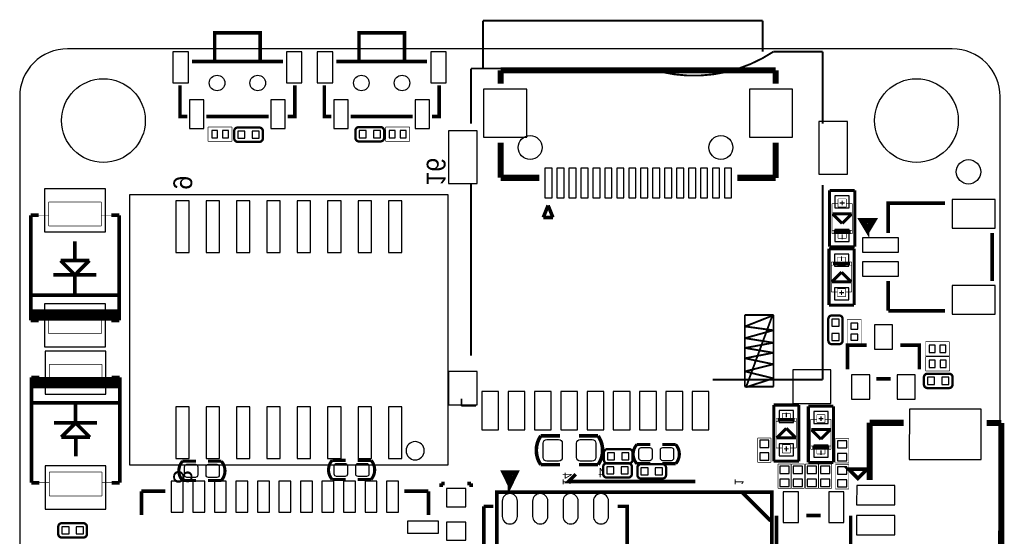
# Model space of a CAD drawing. Extents: x -20.5 to 20.7, y -20 to 21.2.
# Tile 3 of 3: x -20.5 to 20.7, y -0.4 to 21.2. Entities that reach past the tile are written whole.
import ezdxf
from ezdxf.enums import TextEntityAlignment as Align

# ---------------------------------------------------------------- set-up
doc = ezdxf.new("R2010")
doc.units = 0
for name, color, linetype in [('BG_OUTLINE', 5, 'CONTINUOUS'), ('PG_SILKSCREEN_BOTTOM', 173, 'CONTINUOUS'), ('PIN_BOTTOM', 132, 'CONTINUOUS')]:
    doc.layers.add(name, color=color, linetype=linetype)

msp = doc.modelspace()

# ---------------------------------------------------------------- linework, layer by layer
at = {"layer": 'BG_OUTLINE'}
msp.add_lwpolyline([(20.5, -18), (20.5, 17.9999, 0.41422), (18.5, 19.9999), (-18.4999, 19.9999, 0.41422), (-20.4999, 17.9999), (-20.4999, -18, 0.414213), (-18.4999, -20), (18.5, -20, 0.414213), (20.5, -18)], format="xyb", dxfattribs=at)
at = {"layer": 'PG_SILKSCREEN_BOTTOM'}
for points, const_width in [([(10.5724, 21.177), (-1.1268, 21.177)], 0.0787), ([(-1.1268, 21.177), (-1.1268, 19.2161)], 0.0787), ([(10.5724, 19.8867), (10.5724, 21.177)], 0.0787), ([(-10.445, 19.4709), (-10.445, 20.6709), (-12.345, 20.6709), (-12.345, 19.4709)], 0.15), ([(-4.412, 19.4709), (-4.412, 20.6709), (-6.312, 20.6709), (-6.312, 19.4709)], 0.15), ([(13.0743, 16.8768), (13.0743, 19.8765)], 0.0787), ([(-9.495, 19.4709), (-13.295, 19.4709)], 0.15), ([(-3.462, 19.4709), (-7.262, 19.4709)], 0.15), ([(5.8226, 19.1755), (-1.6272, 19.1755)], 0.0787), ([(-1.6272, 19.1755), (-1.6272, 16.8768)], 0.0787), ([(-0.3902, 19.0993), (-0.3902, 18.5405)], 0.254), ([(-0.3902, 19.0993), (11.1084, 19.0993)], 0.254), ([(11.1084, 19.0993), (11.1084, 18.5405)], 0.254), ([(-13.795, 18.4709), (-13.795, 17.1709), (-13.495, 17.1709)], 0.15), ([(-8.995, 18.4709), (-8.995, 17.1709), (-9.295, 17.1709)], 0.15), ([(-7.762, 18.4709), (-7.762, 17.1709), (-7.462, 17.1709)], 0.15), ([(-2.962, 18.4709), (-2.962, 17.1709), (-3.262, 17.1709)], 0.15), ([(-12.695, 17.1709), (-10.095, 17.1709)], 0.15), ([(-6.662, 17.1709), (-4.062, 17.1709)], 0.15), ([(-11.6196, 16.7297), (-12.6204, 16.7297)], 0.0254), ([(-12.6204, 16.7297), (-12.6204, 16.1303)], 0.0254), ([(-11.6196, 16.1303), (-11.6196, 16.7297)], 0.0254), ([(-4.192, 16.7287), (-5.1928, 16.7287)], 0.0254), ([(-5.1928, 16.7287), (-5.1928, 16.1293)], 0.0254), ([(-4.192, 16.1293), (-4.192, 16.7287)], 0.0254), ([(-12.6204, 16.1303), (-11.6196, 16.1303)], 0.0254), ([(-5.1928, 16.1293), (-4.192, 16.1293)], 0.0254), ([(-0.3902, 16.0792), (-0.3902, 14.6111)], 0.254), ([(11.1084, 16.0792), (11.1084, 14.606)], 0.254), ([(-1.6272, 14.3749), (-1.6272, 7.1765)], 0.0787), ([(-0.3902, 14.606), (1.2354, 14.606)], 0.254), ([(9.5082, 14.606), (11.1084, 14.606)], 0.254), ([(13.0743, 14.3063), (13.0743, 6.1757)], 0.0787), ([(13.368, 11.7272), (13.368, 14.0792)], 0.127), ([(13.368, 14.0792), (14.4196, 14.0792)], 0.127), ([(14.4196, 14.0792), (14.4196, 11.7272)], 0.127), ([(-19.2878, 13.5976), (-19.2878, 12.5969)], 0.0254), ([(-17.0882, 13.5976), (-19.2878, 13.5976)], 0.0254), ([(-17.0882, 12.5969), (-17.0882, 13.5976)], 0.0254), ([(14.064, 13.7287), (13.7236, 13.7287)], 0.0254), ([(13.7236, 13.7287), (13.7236, 13.3883)], 0.0254), ([(13.8938, 13.6576), (13.8938, 13.4569)], 0.0508), ([(14.064, 13.3883), (14.064, 13.7287)], 0.0254), ([(15.8191, 12.3038), (15.8191, 13.5534), (18.194, 13.5534)], 0.1524), ([(1.5961, 13.4528), (1.3954, 12.9525)], 0.1499), ([(1.7967, 12.9525), (1.5961, 13.4528)], 0.1499), ([(13.7236, 13.528), (13.4696, 13.528)], 0.0254), ([(13.4696, 13.528), (13.4696, 12.2784)], 0.0254), ([(13.7236, 13.3883), (14.064, 13.3883)], 0.0254), ([(13.7947, 13.5585), (13.9929, 13.5585)], 0.0508), ([(14.064, 13.528), (14.318, 13.528)], 0.0254), ([(14.318, 13.528), (14.318, 12.2784)], 0.0254), ([(-20.0371, 13.0464), (-20.0371, 8.6472)], 0.1549), ([(-20.0371, 13.0464), (-19.7018, 13.0464)], 0.1549), ([(-20.0371, 13.0464), (-20.0371, 8.6472)], 0.0254), ([(-19.2878, 13.0464), (-20.0371, 13.0464)], 0.0254), ([(-17.0882, 13.0464), (-16.3389, 13.0464)], 0.0254), ([(-16.3389, 13.0464), (-16.6742, 13.0464)], 0.1549), ([(-16.3389, 8.6472), (-16.3389, 13.0464)], 0.1549), ([(-16.3389, 13.0464), (-16.3389, 8.6472)], 0.0254), ([(1.7967, 12.9525), (1.3954, 12.9525)], 0.1499), ([(13.8938, 12.7025), (13.4925, 13.1039)], 0.127), ([(13.4925, 13.1039), (14.2951, 13.1039)], 0.127), ([(14.2951, 13.1039), (13.8938, 12.7025)], 0.127), ([(14.9607, 12.3482), (15.2604, 12.8486), (14.6609, 12.8486), (14.9607, 12.3482), (14.9607, 12.747), (15.0597, 12.747), (14.9607, 12.5463), (14.8591, 12.747), (14.9607, 12.747)], 0.1524), ([(-19.2878, 12.5969), (-17.0882, 12.5969)], 0.0254), ([(14.318, 12.4104), (13.4696, 12.4104)], 0.0254), ([(13.4696, 12.4104), (13.4696, 12.2784)], 0.0254), ([(13.5382, 12.3444), (14.2494, 12.3444)], 0.127), ([(14.064, 12.4181), (13.7236, 12.4181)], 0.0254), ([(13.7236, 12.4181), (13.7236, 12.0777)], 0.0254), ([(14.064, 12.0777), (14.064, 12.4181)], 0.0254), ([(14.318, 12.2784), (14.318, 12.4104)], 0.0254), ([(20.1701, 12.3038), (20.1701, 10.3022)], 0.1524), ([(-18.1982, 11.9466), (-18.1982, 11.1465)], 0.1549), ([(13.4696, 12.2784), (14.318, 12.2784)], 0.0254), ([(13.4696, 12.2784), (13.7236, 12.2784)], 0.0254), ([(13.7236, 12.0777), (14.064, 12.0777)], 0.0254), ([(13.8938, 12.2403), (13.8938, 12.0421)], 0.0508), ([(14.318, 12.2784), (14.064, 12.2784)], 0.0254), ([(13.3426, 9.2888), (13.3426, 11.6408)], 0.127), ([(13.3426, 11.6408), (14.3942, 11.6408)], 0.127), ([(14.4196, 11.7272), (13.368, 11.7272)], 0.127), ([(14.3942, 11.6408), (14.3942, 9.2888)], 0.127), ([(-18.7874, 11.1465), (-17.5886, 11.1465)], 0.1549), ([(-18.7874, 11.1465), (-18.188, 10.5471)], 0.1549), ([(-17.5886, 11.1465), (-18.188, 10.5471)], 0.1549), ([(14.0386, 11.2903), (13.6982, 11.2903)], 0.0254), ([(13.6982, 11.2903), (13.6982, 10.9499)], 0.0254), ([(13.8684, 11.1277), (13.8684, 11.3259)], 0.0508), ([(14.0386, 10.9499), (14.0386, 11.2903)], 0.0254), ([(13.4671, 10.2641), (13.8684, 10.6655)], 0.127), ([(14.2926, 11.0896), (13.4442, 11.0896)], 0.0254), ([(13.4442, 11.0896), (13.4442, 10.9576)], 0.0254), ([(13.4442, 9.84), (13.4442, 11.0896)], 0.0254), ([(13.4442, 11.0896), (13.6982, 11.0896)], 0.0254), ([(13.4442, 10.9576), (14.2926, 10.9576)], 0.0254), ([(14.224, 11.0236), (13.5128, 11.0236)], 0.127), ([(13.6982, 10.9499), (14.0386, 10.9499)], 0.0254), ([(13.8684, 10.6655), (14.2697, 10.2641)], 0.127), ([(14.2926, 11.0896), (14.0386, 11.0896)], 0.0254), ([(14.2926, 10.9576), (14.2926, 11.0896)], 0.0254), ([(14.2926, 9.84), (14.2926, 11.0896)], 0.0254), ([(-19.0872, 10.5471), (-17.2888, 10.5471)], 0.1549), ([(-18.188, 10.5471), (-18.188, 9.747)], 0.1549), ([(14.2697, 10.2641), (13.4671, 10.2641)], 0.127), ([(15.8191, 9.0526), (15.8191, 10.3022)], 0.1524), ([(14.0386, 9.9797), (13.6982, 9.9797)], 0.0254), ([(13.6982, 9.9797), (13.6982, 9.6393)], 0.0254), ([(13.8684, 9.7104), (13.8684, 9.9111)], 0.0508), ([(14.0386, 9.6393), (14.0386, 9.9797)], 0.0254), ([(-20.0422, 9.7038), (-16.3338, 9.7038)], 0.1549), ([(13.6982, 9.84), (13.4442, 9.84)], 0.0254), ([(13.6982, 9.6393), (14.0386, 9.6393)], 0.0254), ([(13.9675, 9.8095), (13.7693, 9.8095)], 0.0508), ([(14.0386, 9.84), (14.2926, 9.84)], 0.0254), ([(-20.0371, 9.0967), (-20.0371, 8.6472)], 0.0254), ([(-16.3389, 9.0967), (-20.0371, 9.0967)], 0.0254), ([(-19.9635, 9.0231), (-16.4125, 9.0231)], 0.1549), ([(-19.9635, 8.8707), (-19.9635, 9.0231)], 0.1549), ([(-19.9635, 9.0231), (-19.9635, 8.7208)], 0.1549), ([(-19.2878, 9.0967), (-19.2878, 8.096)], 0.0254), ([(-17.0882, 9.0967), (-19.2878, 9.0967)], 0.0254), ([(-17.0882, 8.096), (-17.0882, 9.0967)], 0.0254), ([(-16.4125, 9.0231), (-16.4125, 8.8478)], 0.1549), ([(-16.3389, 8.6472), (-16.3389, 9.0967)], 0.0254), ([(14.3942, 9.2888), (13.3426, 9.2888)], 0.127), ([(18.194, 9.0526), (15.8191, 9.0526)], 0.1524), ([(-20.0371, 8.6472), (-19.7018, 8.6472)], 0.1549), ([(-20.0371, 8.6472), (-19.2878, 8.6472)], 0.0254), ([(-20.0371, 8.6472), (-16.3389, 8.6472)], 0.0254), ([(-16.4125, 8.8707), (-19.9635, 8.8707)], 0.1549), ([(-19.9635, 8.7208), (-16.4125, 8.7208)], 0.1549), ([(-16.3389, 8.6472), (-17.0882, 8.6472)], 0.0254), ([(-16.3389, 8.6472), (-16.6742, 8.6472)], 0.1549), ([(-16.4125, 8.7208), (-16.4125, 8.8707)], 0.1549), ([(11.0245, 8.8758), (9.8231, 8.8758)], 0.0787), ([(9.8231, 8.8758), (9.8231, 5.876)], 0.0787), ([(9.8333, 8.3957), (10.9737, 8.8453)], 0.0787), ([(10.9737, 8.8453), (9.8739, 5.8557)], 0.0787), ([(11.0245, 5.876), (11.0245, 8.8758)], 0.0787), ([(14.1021, 8.6792), (14.1021, 7.6784)], 0.0254), ([(14.7015, 8.6792), (14.1021, 8.6792)], 0.0254), ([(14.7015, 7.6784), (14.7015, 8.6792)], 0.0254), ([(11.0144, 8.2357), (9.8333, 8.3957)], 0.0787), ([(9.8333, 7.9055), (11.0144, 8.2357)], 0.0787), ([(-19.2878, 8.096), (-17.0882, 8.096)], 0.0254), ([(11.0144, 7.715), (9.8333, 7.9055)], 0.0787), ([(9.8333, 7.4965), (11.0144, 7.715)], 0.0787), ([(11.0144, 7.2959), (9.8333, 7.4965)], 0.0787), ([(14.1209, 6.6088), (14.1209, 7.6088), (14.921, 7.6088)], 0.1501), ([(14.1021, 7.6784), (14.7015, 7.6784)], 0.0254), ([(16.321, 7.6088), (17.1211, 7.6088), (17.1211, 6.6088)], 0.1501), ([(18.3804, 7.7597), (17.3796, 7.7597)], 0.0254), ([(17.3796, 7.7597), (17.3796, 7.1603)], 0.0254), ([(18.3804, 7.1603), (18.3804, 7.7597)], 0.0254), ([(9.8333, 7.0647), (11.0144, 7.2959)], 0.0787), ([(11.0144, 6.8158), (9.8333, 7.0647)], 0.0787), ([(17.3796, 7.1603), (18.3804, 7.1603)], 0.0254), ([(18.3866, 7.1323), (17.3858, 7.1323)], 0.0254), ([(17.3858, 7.1323), (17.3858, 6.5329)], 0.0254), ([(18.3866, 6.5329), (18.3866, 7.1323)], 0.0254), ([(-19.2624, 6.8158), (-19.2624, 5.8151)], 0.0254), ([(-17.0628, 6.8158), (-19.2624, 6.8158)], 0.0254), ([(-17.0628, 5.8151), (-17.0628, 6.8158)], 0.0254), ([(9.8333, 6.5161), (11.0144, 6.8158)], 0.0787), ([(-20.0117, 6.2646), (-19.6764, 6.2646)], 0.1549), ([(-20.0117, 6.2646), (-20.0117, 1.8654)], 0.1549), ([(-20.0117, 6.2646), (-19.2624, 6.2646)], 0.0254), ([(-20.0117, 1.8654), (-20.0117, 6.2646)], 0.0254), ([(-20.0117, 6.2646), (-20.0117, 5.8151)], 0.0254), ([(-16.3135, 6.2646), (-20.0117, 6.2646)], 0.0254), ([(-19.9381, 6.191), (-19.9381, 6.0411)], 0.1549), ([(-16.3871, 6.191), (-19.9381, 6.191)], 0.1549), ([(-16.3135, 6.2646), (-17.0628, 6.2646)], 0.0254), ([(-16.3135, 6.2646), (-16.6488, 6.2646)], 0.1549), ([(-16.3871, 5.8887), (-16.3871, 6.191)], 0.1549), ([(-16.3135, 1.8654), (-16.3135, 6.2646)], 0.1549), ([(-16.3135, 1.8654), (-16.3135, 6.2646)], 0.0254), ([(-16.3135, 5.8151), (-16.3135, 6.2646)], 0.0254), ([(13.0743, 6.1757), (8.4744, 6.1757)], 0.0787), ([(11.0144, 6.2265), (9.8333, 6.5161)], 0.0787), ([(9.8739, 5.8557), (11.0144, 6.2265)], 0.0787), ([(15.921, 6.2088), (15.321, 6.2088)], 0.1501), ([(17.3858, 6.5329), (18.3866, 6.5329)], 0.0254), ([(-20.0117, 5.8151), (-16.3135, 5.8151)], 0.0254), ([(-19.9381, 5.8887), (-19.9381, 6.064)], 0.1549), ([(-19.9381, 6.0411), (-16.3871, 6.0411)], 0.1549), ([(-16.3871, 5.8887), (-19.9381, 5.8887)], 0.1549), ([(-19.2624, 5.8151), (-17.0628, 5.8151)], 0.0254), ([(-16.3871, 6.0411), (-16.3871, 5.8887)], 0.1549), ([(9.8231, 5.876), (11.0245, 5.876)], 0.0787), ([(-2.026, 5.3756), (-2.026, 5.0759)], 0.0787), ([(-16.3084, 5.208), (-20.0168, 5.208)], 0.1549), ([(-18.1626, 4.3647), (-18.1626, 5.1648)], 0.1549), ([(-2.026, 5.0759), (-1.4164, 5.0759)], 0.0787), ([(11.0312, 2.7609), (11.0312, 5.113)], 0.127), ([(11.0312, 5.113), (12.0827, 5.113)], 0.127), ([(12.0827, 5.113), (12.0827, 2.7609)], 0.127), ([(12.4791, 2.7101), (12.4791, 5.0622)], 0.127), ([(12.4791, 5.0622), (13.5306, 5.0622)], 0.127), ([(13.5306, 5.0622), (13.5306, 2.7101)], 0.127), ([(11.9811, 4.5618), (11.1328, 4.5618)], 0.0254), ([(11.1328, 4.5618), (11.1328, 4.4297)], 0.0254), ([(11.1328, 3.3121), (11.1328, 4.5618)], 0.0254), ([(11.1328, 4.5618), (11.3868, 4.5618)], 0.0254), ([(11.9126, 4.4958), (11.2014, 4.4958)], 0.127), ([(11.7271, 4.7625), (11.3868, 4.7625)], 0.0254), ([(11.3868, 4.7625), (11.3868, 4.4221)], 0.0254), ([(11.557, 4.5999), (11.557, 4.798)], 0.0508), ([(11.7271, 4.4221), (11.7271, 4.7625)], 0.0254), ([(11.9811, 4.5618), (11.7271, 4.5618)], 0.0254), ([(11.9811, 4.4297), (11.9811, 4.5618)], 0.0254), ([(11.9811, 3.3121), (11.9811, 4.5618)], 0.0254), ([(13.175, 4.7117), (12.8347, 4.7117)], 0.0254), ([(12.8347, 4.7117), (12.8347, 4.3713)], 0.0254), ([(12.9058, 4.5415), (13.1039, 4.5415)], 0.0508), ([(13.0048, 4.6405), (13.0048, 4.4399)], 0.0508), ([(13.175, 4.3713), (13.175, 4.7117)], 0.0254), ([(-17.2634, 4.3647), (-19.0618, 4.3647)], 0.1549), ([(-18.762, 3.7653), (-18.1626, 4.3647)], 0.1549), ([(-17.5632, 3.7653), (-18.1626, 4.3647)], 0.1549), ([(11.1556, 3.7363), (11.557, 4.1376)], 0.127), ([(11.1328, 4.4297), (11.9811, 4.4297)], 0.0254), ([(11.3868, 4.4221), (11.7271, 4.4221)], 0.0254), ([(11.557, 4.1376), (11.9583, 3.7363)], 0.127), ([(13.0048, 3.6855), (12.6035, 4.0868)], 0.127), ([(12.6035, 4.0868), (13.4062, 4.0868)], 0.127), ([(12.8347, 4.511), (12.5807, 4.511)], 0.0254), ([(12.5807, 4.511), (12.5807, 3.2613)], 0.0254), ([(12.8347, 4.3713), (13.175, 4.3713)], 0.0254), ([(13.4062, 4.0868), (13.0048, 3.6855)], 0.127), ([(13.175, 4.511), (13.429, 4.511)], 0.0254), ([(13.429, 4.511), (13.429, 3.2613)], 0.0254), ([(15.0482, 4.3678), (15.0467, 1.9751)], 0.254), ([(16.4706, 4.3669), (15.0482, 4.3678)], 0.254), ([(20.5473, 4.3644), (19.9326, 4.3648)], 0.254), ([(20.5473, 4.3644), (20.5373, -11.6834)], 0.254), ([(-17.5632, 3.7653), (-18.762, 3.7653)], 0.1549), ([(-18.1524, 2.9652), (-18.1524, 3.7653)], 0.1549), ([(1.2911, 3.8194), (2.0887, 3.8194)], 0.1499), ([(3.6889, 3.8194), (2.8913, 3.8194)], 0.1499), ([(10.3632, 3.7338), (10.3632, 2.7178)], 0.0254), ([(10.922, 3.7338), (10.3632, 3.7338)], 0.0254), ([(10.922, 2.7178), (10.922, 3.7338)], 0.0254), ([(11.9583, 3.7363), (11.1556, 3.7363)], 0.127), ([(13.6144, 3.7084), (13.6144, 2.6924)], 0.0254), ([(14.1732, 3.7084), (13.6144, 3.7084)], 0.0254), ([(14.1732, 2.6924), (14.1732, 3.7084)], 0.0254), ([(5.3072, 3.4613), (5.8711, 3.4613)], 0.1295), ([(6.9328, 3.4613), (6.3689, 3.4613)], 0.1295), ([(11.3868, 3.3121), (11.1328, 3.3121)], 0.0254), ([(11.7271, 3.4518), (11.3868, 3.4518)], 0.0254), ([(11.3868, 3.4518), (11.3868, 3.1115)], 0.0254), ([(11.656, 3.2816), (11.4579, 3.2816)], 0.0508), ([(11.557, 3.1826), (11.557, 3.3832)], 0.0508), ([(11.7271, 3.1115), (11.7271, 3.4518)], 0.0254), ([(11.7271, 3.3121), (11.9811, 3.3121)], 0.0254), ([(13.429, 3.3934), (12.5807, 3.3934)], 0.0254), ([(12.5807, 3.3934), (12.5807, 3.2613)], 0.0254), ([(12.6492, 3.3274), (13.3604, 3.3274)], 0.127), ([(13.175, 3.401), (12.8347, 3.401)], 0.0254), ([(12.8347, 3.401), (12.8347, 3.0607)], 0.0254), ([(13.175, 3.0607), (13.175, 3.401)], 0.0254), ([(13.429, 3.2613), (13.429, 3.3934)], 0.0254), ([(11.3868, 3.1115), (11.7271, 3.1115)], 0.0254), ([(12.5807, 3.2613), (13.429, 3.2613)], 0.0254), ([(12.5807, 3.2613), (12.8347, 3.2613)], 0.0254), ([(12.8347, 3.0607), (13.175, 3.0607)], 0.0254), ([(13.0048, 3.2232), (13.0048, 3.0251)], 0.0508), ([(13.429, 3.2613), (13.175, 3.2613)], 0.0254), ([(-13.6928, 2.7613), (-13.1289, 2.7613)], 0.1295), ([(-12.0672, 2.7613), (-12.6311, 2.7613)], 0.1295), ([(-7.4328, 2.8013), (-6.8689, 2.8013)], 0.1295), ([(-5.8072, 2.8013), (-6.3711, 2.8013)], 0.1295), ([(10.3632, 2.7178), (10.922, 2.7178)], 0.0254), ([(12.0827, 2.7609), (11.0312, 2.7609)], 0.127), ([(11.2065, 2.6416), (11.2065, 1.6281)], 0.0254), ([(11.7551, 2.6416), (11.2065, 2.6416)], 0.0254), ([(11.7551, 1.6281), (11.7551, 2.6416)], 0.0254), ([(11.7653, 2.6416), (11.7653, 1.6281)], 0.0254), ([(12.3139, 2.6416), (11.7653, 2.6416)], 0.0254), ([(12.3139, 1.6281), (12.3139, 2.6416)], 0.0254), ([(12.3495, 2.6416), (12.3495, 1.6282)], 0.0254), ([(12.8981, 2.6416), (12.3495, 2.6416)], 0.0254), ([(13.5306, 2.7101), (12.4791, 2.7101)], 0.127), ([(12.8981, 1.6282), (12.8981, 2.6416)], 0.0254), ([(12.9083, 2.6416), (12.9083, 1.6281)], 0.0254), ([(13.4569, 2.6416), (12.9083, 2.6416)], 0.0254), ([(13.4569, 1.6281), (13.4569, 2.6416)], 0.0254), ([(13.6144, 2.6924), (14.1732, 2.6924)], 0.0254), ([(13.6144, 2.6162), (13.6144, 1.6002)], 0.0254), ([(14.1732, 2.6162), (13.6144, 2.6162)], 0.0254), ([(14.9352, 2.4253), (14.1732, 2.4258), (14.554, 2.0445), (14.9352, 2.4253)], 0.1524), ([(14.1732, 1.6002), (14.1732, 2.6162)], 0.0254), ([(-19.2624, 2.3149), (-19.2624, 1.3142)], 0.0254), ([(-17.0628, 2.3149), (-19.2624, 2.3149)], 0.0254), ([(-17.0628, 1.3142), (-17.0628, 2.3149)], 0.0254), ([(0.0035, 1.7765), (-0.2454, 2.2768), (0.2524, 2.2768), (0.0035, 1.7765), (0.0035, 2.1778)], 0.2007), ([(7.7556, 1.9212), (2.4546, 1.9212), (2.7543, 2.221)], 0.1524), ([(-20.0117, 1.8654), (-19.6764, 1.8654)], 0.1549), ([(-19.2624, 1.8654), (-20.0117, 1.8654)], 0.0254), ([(-17.0628, 1.8654), (-16.3135, 1.8654)], 0.0254), ([(-16.3135, 1.8654), (-16.6488, 1.8654)], 0.1549), ([(-2.8748, 1.8379), (-2.7224, 1.8379)], 0.1524), ([(-2.8748, 1.6855), (-2.8748, 1.8379)], 0.1524), ([(-1.6252, 1.8379), (-1.7776, 1.8379)], 0.1524), ([(-1.6252, 1.6855), (-1.6252, 1.8379)], 0.1524), ([(-19.2624, 1.3142), (-17.0628, 1.3142)], 0.0254), ([(-15.4087, 1.5095), (-15.4087, 0.5095)], 0.1524), ([(-14.4087, 1.5095), (-15.4087, 1.5095)], 0.1524), ([(-4.4088, 1.5095), (-3.4088, 1.5095)], 0.1524), ([(-3.4088, 1.5095), (-3.4088, 0.5095)], 0.1524), ([(10.956, 1.4717), (10.956, -11.5281), (-0.5452, -11.5281), (-0.5452, 1.4717), (10.956, 1.4717)], 0.1524), ([(9.7063, 1.4717), (10.9052, 0.2728)], 0.1524), ([(11.2065, 1.6281), (11.7551, 1.6281)], 0.0254), ([(11.7653, 1.6281), (12.3139, 1.6281)], 0.0254), ([(12.3495, 1.6282), (12.8981, 1.6282)], 0.0254), ([(12.9083, 1.6281), (13.4569, 1.6281)], 0.0254), ([(13.6144, 1.6002), (14.1732, 1.6002)], 0.0254), ([(-1.0963, 0.8773), (-0.6976, 0.8773)], 0.1524), ([(-0.6976, -7.1237), (-1.0963, -7.1237), (-1.0963, 0.8773)], 0.1524), ([(4.5044, 0.8773), (4.9031, 0.8773), (4.9031, -7.1237), (4.5044, -7.1237)], 0.1524), ([(11.1506, -1.3056), (11.1506, 0.4927)], 0.1524), ([(12.4003, 0.4927), (12.9997, 0.4927)], 0.1524), ([(14.2494, 0.4927), (14.2494, -1.3056)], 0.1524)]:
    msp.add_lwpolyline(points, dxfattribs=dict(at, const_width=const_width))
for points, const_width in [([(13.0743, 19.8765), (11.0144, 19.8765, -0.228926), (5.8226, 19.1755)], 0.0787), ([(-11.3796, 16.7097), (-10.4804, 16.7097, -0.414523), (-10.3306, 16.5599), (-10.3306, 16.2601, -0.414648), (-10.4804, 16.1103), (-11.3796, 16.1103, -0.414634), (-11.5294, 16.2601), (-11.5294, 16.5599, -0.414561), (-11.3796, 16.7097)], 0.0991), ([(-5.4112, 16.1293), (-6.3104, 16.1293, -0.414604), (-6.4602, 16.2791), (-6.4602, 16.5789, -0.414604), (-6.3104, 16.7287), (-5.4112, 16.7287, -0.414604), (-5.2614, 16.5789), (-5.2614, 16.2791, -0.414604), (-5.4112, 16.1293)], 0.0991), ([(13.9141, 8.7046), (13.9141, 7.8054, -0.414604), (13.7643, 7.6556), (13.4645, 7.6556, -0.414604), (13.3147, 7.8054), (13.3147, 8.7046, -0.414604), (13.4645, 8.8544), (13.7643, 8.8544, -0.414604), (13.9141, 8.7046)], 0.0991), ([(17.462, 6.4211), (18.3612, 6.4211, -0.414604), (18.511, 6.2713), (18.511, 5.9715, -0.414604), (18.3612, 5.8217), (17.462, 5.8217, -0.414604), (17.3122, 5.9715), (17.3122, 6.2713, -0.414604), (17.462, 6.4211)], 0.0991), ([(2.0887, 2.6206), (1.2911, 2.6206, -0.312044), (1.2911, 3.8194)], 0.1499), ([(2.8913, 2.6206), (3.6889, 2.6206, 0.312044), (3.6889, 3.8194)], 0.1499), ([(4.9796, 2.6703), (4.0804, 2.6703, -0.414649), (3.9306, 2.8201), (3.9306, 3.1199, -0.414629), (4.0804, 3.2697), (4.9796, 3.2697, -0.414586), (5.1294, 3.1199), (5.1294, 2.8201, -0.414606), (4.9796, 2.6703)], 0.0991), ([(5.8711, 2.6587), (5.3072, 2.6587, -0.378845), (5.3072, 3.4613)], 0.1295), ([(6.3689, 2.6587), (6.9328, 2.6587, 0.378816), (6.9328, 3.4613)], 0.1295), ([(-13.1289, 1.9587), (-13.6928, 1.9587, -0.378831), (-13.6928, 2.7613)], 0.1295), ([(-12.6311, 1.9587), (-12.0672, 1.9587, 0.378831), (-12.0672, 2.7613)], 0.1295), ([(-6.8689, 1.9987), (-7.4328, 1.9987, -0.378827), (-7.4328, 2.8013)], 0.1295), ([(-6.3711, 1.9987), (-5.8072, 1.9987, 0.378827), (-5.8072, 2.8013)], 0.1295), ([(4.9496, 2.0803), (4.0504, 2.0803, -0.414604), (3.9006, 2.2301), (3.9006, 2.5299, -0.414604), (4.0504, 2.6797), (4.9496, 2.6797, -0.414604), (5.0994, 2.5299), (5.0994, 2.2301, -0.414604), (4.9496, 2.0803)], 0.0991), ([(5.4804, 2.6397), (6.3796, 2.6397, -0.414604), (6.5294, 2.4899), (6.5294, 2.1901, -0.414604), (6.3796, 2.0403), (5.4804, 2.0403, -0.414604), (5.3306, 2.1901), (5.3306, 2.4899, -0.414604), (5.4804, 2.6397)], 0.0991), ([(-17.8383, -0.4267), (-18.7376, -0.4267, -0.414525), (-18.8873, -0.2769), (-18.8873, 0.0229, -0.414344), (-18.7376, 0.1726), (-17.8383, 0.1726, -0.414423), (-17.6885, 0.0229), (-17.6885, -0.2769, -0.414603), (-17.8383, -0.4267)], 0.0991)]:
    msp.add_lwpolyline(points, format="xyb", dxfattribs=dict(at, const_width=const_width))
msp.add_lwpolyline([(-15.9147, 2.6172), (-2.5797, 2.6172), (-2.5797, 13.8948), (-15.9147, 13.8948), (-15.9147, 2.6172)], dxfattribs=at)
msp.add_lwpolyline([(-3.5814, 3.2004, 1), (-4.3434, 3.2004, 1)], format="xyb", close=True, dxfattribs=at)
at = {"layer": 'PIN_BOTTOM'}
for points in [[(-13.445, 18.5709), (-13.445, 19.8709), (-14.095, 19.8709), (-14.095, 18.5709)], [(-8.695, 18.5709), (-8.695, 19.8709), (-9.345, 19.8709), (-9.345, 18.5709)], [(-7.412, 18.5709), (-7.412, 19.8709), (-8.062, 19.8709), (-8.062, 18.5709)], [(-2.662, 18.5709), (-2.662, 19.8709), (-3.312, 19.8709), (-3.312, 18.5709)], [(-1.09765, 18.3106), (-1.09765, 16.3116), (0.70325, 16.3116), (0.70325, 18.3106)], [(10.01485, 18.3106), (10.01485, 16.3116), (11.81575, 16.3116), (11.81575, 18.3106)], [(-12.795, 16.6709), (-12.795, 17.8708), (-13.3949, 17.8708), (-13.3949, 16.6709)], [(-9.395, 16.6709), (-9.395, 17.8708), (-9.9949, 17.8708), (-9.9949, 16.6709)], [(-6.762, 16.6709), (-6.762, 17.8708), (-7.3619, 17.8708), (-7.3619, 16.6709)], [(-3.362, 16.6709), (-3.362, 17.8708), (-3.9619, 17.8708), (-3.9619, 16.6709)], [(12.92395, 14.75575), (14.12385, 14.75575), (14.12385, 16.95565), (12.92395, 16.95565)], [(-12.47055, 16.57985), (-12.47055, 16.28015), (-12.22165, 16.28015), (-12.22165, 16.57985)], [(-12.01835, 16.57985), (-12.01835, 16.28015), (-11.76945, 16.28015), (-11.76945, 16.57985)], [(-11.37955, 16.55985), (-11.37955, 16.26015), (-11.07985, 16.26015), (-11.07985, 16.55985)], [(-10.78015, 16.55985), (-10.78015, 16.26015), (-10.48045, 16.26015), (-10.48045, 16.55985)], [(-6.0106, 16.2791), (-6.0106, 16.5788), (-6.3103, 16.5788), (-6.3103, 16.2791)], [(-5.4112, 16.2791), (-5.4112, 16.5788), (-5.7109, 16.5788), (-5.7109, 16.2791)], [(-4.794, 16.2791), (-4.794, 16.5788), (-5.0429, 16.5788), (-5.0429, 16.2791)], [(-4.3418, 16.2791), (-4.3418, 16.5788), (-4.5907, 16.5788), (-4.5907, 16.2791)], [(-2.57515, 14.37725), (-1.37525, 14.37725), (-1.37525, 16.57715), (-2.57515, 16.57715)], [(1.46655, 15.01495), (1.46655, 13.76525), (1.76625, 13.76525), (1.76625, 15.01495)], [(1.96695, 15.01495), (1.96695, 13.76525), (2.26665, 13.76525), (2.26665, 15.01495)], [(2.46725, 15.01495), (2.46725, 13.76525), (2.76695, 13.76525), (2.76695, 15.01495)], [(2.96765, 15.01495), (2.96765, 13.76525), (3.26735, 13.76525), (3.26735, 15.01495)], [(3.46805, 15.01495), (3.46805, 13.76525), (3.76775, 13.76525), (3.76775, 15.01495)], [(3.96845, 15.01495), (3.96845, 13.76525), (4.26815, 13.76525), (4.26815, 15.01495)], [(4.46885, 15.01495), (4.46885, 13.76525), (4.76855, 13.76525), (4.76855, 15.01495)], [(4.96665, 15.01495), (4.96665, 13.76525), (5.26635, 13.76525), (5.26635, 15.01495)], [(5.46705, 15.01495), (5.46705, 13.76525), (5.76675, 13.76525), (5.76675, 15.01495)], [(5.96745, 15.01495), (5.96745, 13.76525), (6.26715, 13.76525), (6.26715, 15.01495)], [(6.46775, 15.01495), (6.46775, 13.76525), (6.76745, 13.76525), (6.76745, 15.01495)], [(6.96815, 15.01495), (6.96815, 13.76525), (7.26785, 13.76525), (7.26785, 15.01495)], [(7.46855, 15.01495), (7.46855, 13.76525), (7.76825, 13.76525), (7.76825, 15.01495)], [(7.96635, 15.01495), (7.96635, 13.76525), (8.26605, 13.76525), (8.26605, 15.01495)], [(8.46675, 15.01495), (8.46675, 13.76525), (8.76645, 13.76525), (8.76645, 15.01495)], [(8.96715, 15.01495), (8.96715, 13.76525), (9.26685, 13.76525), (9.26685, 15.01495)], [(-16.918, 14.14755), (-19.458, 14.14755), (-19.458, 12.34665), (-16.918, 12.34665)], [(-13.9716, 11.4818), (-13.4128, 11.4818), (-13.4128, 13.6408), (-13.9716, 13.6408)], [(-12.7016, 11.4818), (-12.1428, 11.4818), (-12.1428, 13.6408), (-12.7016, 13.6408)], [(-11.4316, 11.4818), (-10.8728, 11.4818), (-10.8728, 13.6408), (-11.4316, 13.6408)], [(-10.1616, 11.4818), (-9.6028, 11.4818), (-9.6028, 13.6408), (-10.1616, 13.6408)], [(-8.8916, 11.4818), (-8.3328, 11.4818), (-8.3328, 13.6408), (-8.8916, 13.6408)], [(-7.6216, 11.4818), (-7.0628, 11.4818), (-7.0628, 13.6408), (-7.6216, 13.6408)], [(-6.3516, 11.4818), (-5.7928, 11.4818), (-5.7928, 13.6408), (-6.3516, 13.6408)], [(-5.0816, 11.4818), (-4.5228, 11.4818), (-4.5228, 13.6408), (-5.0816, 13.6408)], [(14.1935, 13.8544), (13.5941, 13.8544), (13.5941, 13.354), (14.1935, 13.354)], [(20.29335, 13.70335), (18.49245, 13.70335), (18.49245, 12.50445), (20.29335, 12.50445)], [(14.1935, 12.4524), (13.5941, 12.4524), (13.5941, 11.952), (14.1935, 11.952)], [(16.24455, 12.1031), (14.74345, 12.1031), (14.74345, 11.5037), (16.24455, 11.5037)], [(13.5687, 10.9156), (14.1681, 10.9156), (14.1681, 11.416), (13.5687, 11.416)], [(16.24455, 11.1023), (14.74345, 11.1023), (14.74345, 10.5029), (16.24455, 10.5029)], [(13.5687, 9.5136), (14.1681, 9.5136), (14.1681, 10.014), (13.5687, 10.014)], [(20.29335, 10.10155), (18.49245, 10.10155), (18.49245, 8.90265), (20.29335, 8.90265)], [(-16.918, 9.34695), (-19.458, 9.34695), (-19.458, 7.54605), (-16.918, 7.54605)], [(13.76425, 8.70455), (13.46455, 8.70455), (13.46455, 8.40485), (13.76425, 8.40485)], [(14.55165, 8.52935), (14.25195, 8.52935), (14.25195, 8.28045), (14.55165, 8.28045)], [(16.002, 7.4508), (16.002, 8.4668), (15.24, 8.4668), (15.24, 7.4508)], [(13.76425, 8.10515), (13.46455, 8.10515), (13.46455, 7.80545), (13.76425, 7.80545)], [(14.55165, 8.07715), (14.25195, 8.07715), (14.25195, 7.82825), (14.55165, 7.82825)], [(17.52945, 7.60985), (17.52945, 7.31015), (17.77835, 7.31015), (17.77835, 7.60985)], [(17.98165, 7.60985), (17.98165, 7.31015), (18.23055, 7.31015), (18.23055, 7.60985)], [(-19.4326, 5.56485), (-16.8926, 5.56485), (-16.8926, 7.36575), (-19.4326, 7.36575)], [(17.7846, 6.6827), (17.7846, 6.9824), (17.5357, 6.9824), (17.5357, 6.6827)], [(18.2368, 6.6827), (18.2368, 6.9824), (17.9879, 6.9824), (17.9879, 6.6827)], [(-2.57515, 5.1151), (-1.37525, 5.1151), (-1.37525, 6.5151), (-2.57515, 6.5151)], [(11.82475, 5.176), (13.42465, 5.176), (13.42465, 6.576), (11.82475, 6.576)], [(15.052, 5.3508), (15.052, 6.3668), (14.29, 6.3668), (14.29, 5.3508)], [(16.952, 5.3508), (16.952, 6.3668), (16.19, 6.3668), (16.19, 5.3508)], [(17.46205, 6.27125), (17.46205, 5.97155), (17.76175, 5.97155), (17.76175, 6.27125)], [(18.06145, 6.27125), (18.06145, 5.97155), (18.36115, 5.97155), (18.36115, 6.27125)], [(-1.1746, 4.07535), (-0.4746, 4.07535), (-0.4746, 5.67525), (-1.1746, 5.67525)], [(-0.0747, 4.07535), (0.6253, 4.07535), (0.6253, 5.67525), (-0.0747, 5.67525)], [(1.0251, 4.07535), (1.7251, 4.07535), (1.7251, 5.67525), (1.0251, 5.67525)], [(2.1249, 4.07535), (2.8249, 4.07535), (2.8249, 5.67525), (2.1249, 5.67525)], [(3.2247, 4.07535), (3.9247, 4.07535), (3.9247, 5.67525), (3.2247, 5.67525)], [(4.3245, 4.07535), (5.0245, 4.07535), (5.0245, 5.67525), (4.3245, 5.67525)], [(5.4244, 4.07535), (6.1244, 4.07535), (6.1244, 5.67525), (5.4244, 5.67525)], [(6.5242, 4.07535), (7.2242, 4.07535), (7.2242, 5.67525), (6.5242, 5.67525)], [(7.624, 4.07535), (8.324, 4.07535), (8.324, 5.67525), (7.624, 5.67525)], [(-13.9716, 2.8712), (-13.4128, 2.8712), (-13.4128, 5.0302), (-13.9716, 5.0302)], [(-12.7016, 2.8712), (-12.1428, 2.8712), (-12.1428, 5.0302), (-12.7016, 5.0302)], [(-11.4316, 2.8712), (-10.8728, 2.8712), (-10.8728, 5.0302), (-11.4316, 5.0302)], [(-10.1616, 2.8712), (-9.6028, 2.8712), (-9.6028, 5.0302), (-10.1616, 5.0302)], [(-8.8916, 2.8712), (-8.3328, 2.8712), (-8.3328, 5.0302), (-8.8916, 5.0302)], [(-7.6216, 2.8712), (-7.0628, 2.8712), (-7.0628, 5.0302), (-7.6216, 5.0302)], [(-6.3516, 2.8712), (-5.7928, 2.8712), (-5.7928, 5.0302), (-6.3516, 5.0302)], [(-5.0816, 2.8712), (-4.5228, 2.8712), (-4.5228, 5.0302), (-5.0816, 5.0302)], [(19.70311, 4.94026), (16.70341, 4.94214), (16.70209, 2.84154), (19.70179, 2.83966)], [(11.2573, 4.3878), (11.8567, 4.3878), (11.8567, 4.8882), (11.2573, 4.8882)], [(13.3045, 4.8374), (12.7051, 4.8374), (12.7051, 4.337), (13.3045, 4.337)], [(10.8331, 3.6474), (10.4521, 3.6474), (10.4521, 3.3426), (10.8331, 3.3426)], [(11.2573, 2.9858), (11.8567, 2.9858), (11.8567, 3.4862), (11.2573, 3.4862)], [(13.3045, 3.4354), (12.7051, 3.4354), (12.7051, 2.935), (13.3045, 2.935)], [(14.0843, 3.622), (13.7033, 3.622), (13.7033, 3.3172), (14.0843, 3.3172)], [(4.3802, 2.8201), (4.3802, 3.1198), (4.0805, 3.1198), (4.0805, 2.8201)], [(4.9796, 2.8201), (4.9796, 3.1198), (4.6799, 3.1198), (4.6799, 2.8201)], [(10.8331, 3.109), (10.4521, 3.109), (10.4521, 2.8042), (10.8331, 2.8042)], [(14.0843, 3.0836), (13.7033, 3.0836), (13.7033, 2.7788), (14.0843, 2.7788)], [(-19.4326, 0.76425), (-16.8926, 0.76425), (-16.8926, 2.56515), (-19.4326, 2.56515)], [(4.3502, 2.2301), (4.3502, 2.5298), (4.0505, 2.5298), (4.0505, 2.2301)], [(4.9496, 2.2301), (4.9496, 2.5298), (4.6499, 2.5298), (4.6499, 2.2301)], [(5.48045, 2.48985), (5.48045, 2.19015), (5.78015, 2.19015), (5.78015, 2.48985)], [(6.07985, 2.48985), (6.07985, 2.19015), (6.37955, 2.19015), (6.37955, 2.48985)], [(11.2903, 2.2504), (11.6713, 2.2504), (11.6713, 2.5552), (11.2903, 2.5552)], [(11.8491, 2.2504), (12.2301, 2.2504), (12.2301, 2.5552), (11.8491, 2.5552)], [(12.4333, 2.2504), (12.8143, 2.2504), (12.8143, 2.5552), (12.4333, 2.5552)], [(12.9921, 2.2504), (13.3731, 2.2504), (13.3731, 2.5552), (12.9921, 2.5552)], [(13.7033, 2.225), (14.0843, 2.225), (14.0843, 2.5298), (13.7033, 2.5298)], [(-13.6588, 0.6345), (-13.6588, 1.9345), (-14.1589, 1.9345), (-14.1589, 0.6345)], [(-12.7586, 0.6345), (-12.7586, 1.9345), (-13.2587, 1.9345), (-13.2587, 0.6345)], [(-11.8587, 0.6345), (-11.8587, 1.9345), (-12.3588, 1.9345), (-12.3588, 0.6345)], [(-10.9587, 0.6345), (-10.9587, 1.9345), (-11.4588, 1.9345), (-11.4588, 0.6345)], [(-10.0586, 0.6345), (-10.0586, 1.9345), (-10.5587, 1.9345), (-10.5587, 0.6345)], [(-9.1586, 0.6345), (-9.1586, 1.9345), (-9.6587, 1.9345), (-9.6587, 0.6345)], [(-8.2587, 0.6345), (-8.2587, 1.9345), (-8.7588, 1.9345), (-8.7588, 0.6345)], [(-7.3585, 0.6345), (-7.3585, 1.9345), (-7.8586, 1.9345), (-7.8586, 0.6345)], [(-6.4586, 0.6345), (-6.4586, 1.9345), (-6.9587, 1.9345), (-6.9587, 0.6345)], [(-5.5587, 0.6345), (-5.5587, 1.9345), (-6.0588, 1.9345), (-6.0588, 0.6345)], [(-4.6585, 0.6345), (-4.6585, 1.9345), (-5.1586, 1.9345), (-5.1586, 0.6345)], [(11.2903, 1.712), (11.6713, 1.712), (11.6713, 2.0168), (11.2903, 2.0168)], [(11.8491, 1.712), (12.2301, 1.712), (12.2301, 2.0168), (11.8491, 2.0168)], [(12.4333, 1.712), (12.8143, 1.712), (12.8143, 2.0168), (12.4333, 2.0168)], [(12.9921, 1.712), (13.3731, 1.712), (13.3731, 2.0168), (12.9921, 2.0168)], [(13.7033, 1.6866), (14.0843, 1.6866), (14.0843, 1.9914), (13.7033, 1.9914)], [(16.10065, 1.74205), (14.50045, 1.74305), (14.49995, 0.94295), (16.10015, 0.94195)], [(-2.6564, 0.8575), (-1.8436, 0.8575), (-1.8436, 1.6195), (-2.6564, 1.6195)], [(12.0675, 0.2083), (12.0675, 1.4783), (11.4325, 1.4783), (11.4325, 0.2083)], [(13.9675, 0.2083), (13.9675, 1.4783), (13.3325, 1.4783), (13.3325, 0.2083)], [(16.09995, 0.49235), (14.49975, 0.49335), (14.49925, -0.30675), (16.09945, -0.30775)], [(-18.4377, -0.277), (-18.4377, 0.0227), (-18.7374, 0.0227), (-18.7374, -0.277)], [(-17.8383, -0.277), (-17.8383, 0.0227), (-18.138, 0.0227), (-18.138, -0.277)], [(-2.9838, -0.2407), (-2.9838, 0.2594), (-4.2838, 0.2594), (-4.2838, -0.2407)], [(-2.6564, -0.5395), (-1.8436, -0.5395), (-1.8436, 0.2225), (-2.6564, 0.2225)]]:
    msp.add_lwpolyline(points, close=True, dxfattribs=at)
for points in [[(1.5401, 3.6696), (2.0379, 3.6696, -0.417286), (2.1903, 3.5197), (2.1903, 2.9203, -0.417286), (2.0379, 2.7704), (1.5401, 2.7704, -0.417286), (1.3877, 2.9203), (1.3877, 3.5197, -0.417286)], [(2.9421, 3.6696), (3.4399, 3.6696, -0.417286), (3.5923, 3.5197), (3.5923, 2.9203, -0.417286), (3.4399, 2.7704), (2.9421, 2.7704, -0.417286), (2.7897, 2.9203), (2.7897, 3.5197, -0.417286)], [(5.9447, 3.2353), (5.9447, 2.8847, -0.41248), (5.8457, 2.7857), (5.4951, 2.7857, -0.41248), (5.3961, 2.8847), (5.3961, 3.2353, -0.41248), (5.4951, 3.3343), (5.8457, 3.3343, -0.41248)], [(6.8439, 3.2353), (6.8439, 2.8847, -0.41248), (6.7449, 2.7857), (6.3943, 2.7857, -0.41248), (6.2953, 2.8847), (6.2953, 3.2353, -0.41248), (6.3943, 3.3343), (6.7449, 3.3343, -0.41248)], [(-13.0553, 2.5353), (-13.0553, 2.1847, -0.41248), (-13.1543, 2.0857), (-13.5049, 2.0857, -0.41248), (-13.6039, 2.1847), (-13.6039, 2.5353, -0.41248), (-13.5049, 2.6343), (-13.1543, 2.6343, -0.41248)], [(-12.1561, 2.5353), (-12.1561, 2.1847, -0.41248), (-12.2551, 2.0857), (-12.6057, 2.0857, -0.41248), (-12.7047, 2.1847), (-12.7047, 2.5353, -0.41248), (-12.6057, 2.6343), (-12.2551, 2.6343, -0.41248)], [(-6.7953, 2.5753), (-6.7953, 2.2247, -0.41248), (-6.8943, 2.1257), (-7.2449, 2.1257, -0.41248), (-7.3439, 2.2247), (-7.3439, 2.5753, -0.41248), (-7.2449, 2.6743), (-6.8943, 2.6743, -0.41248)], [(-5.8961, 2.5753), (-5.8961, 2.2247, -0.41248), (-5.9951, 2.1257), (-6.3457, 2.1257, -0.41248), (-6.4447, 2.2247), (-6.4447, 2.5753, -0.41248), (-6.3457, 2.6743), (-5.9951, 2.6743, -0.41248)], [(0.3159, 0.4582), (0.3159, 1.0932, 1), (-0.3191, 1.0932), (-0.3191, 0.4582, 1)], [(1.5859, 0.4582), (1.5859, 1.0932, 1), (0.9509, 1.0932), (0.9509, 0.4582, 1)], [(2.8559, 0.4582), (2.8559, 1.0932, 1), (2.2209, 1.0932), (2.2209, 0.4582, 1)], [(4.1259, 0.4582), (4.1259, 1.0932, 1), (3.4909, 1.0932), (3.4909, 0.4582, 1)]]:
    msp.add_lwpolyline(points, format="xyb", close=True, dxfattribs=at)
for centre, radius in [((-17, 17), 1.75005), ((-12.245, 18.5709), 0.325), ((-10.545, 18.5709), 0.325), ((-6.212, 18.5709), 0.325), ((-4.512, 18.5709), 0.325), ((17, 17), 1.75005), ((0.8442, 15.876), 0.5), ((8.8249, 15.876), 0.5), ((19.177, 14.859), 0.51)]:
    msp.add_circle(centre, radius, dxfattribs=at)

# ---------------------------------------------------------------- texts
at = {"layer": 'PG_SILKSCREEN_BOTTOM', "text_generation_flag": 2}
for s, p in [('16', (-3.48, 14.86)), ('9', (-14.0732, 14.4028)), ('8', (-14.0732, 2.1092))]:
    msp.add_text(s, height=0.7874, rotation=270, dxfattribs=at).set_placement(p, align=Align.CENTER)
at = {"layer": 'PG_SILKSCREEN_BOTTOM', "text_generation_flag": 2, "width": 0.929396}
msp.add_text('4', height=0.381, dxfattribs=at).set_placement((3.9608, 2.0965))
for s, p in [('14', (2.2074, 1.7663)), ('1', (9.3964, 1.7663))]:
    msp.add_text(s, height=0.381, rotation=270, dxfattribs=at).set_placement(p)

doc.saveas('drawing.dxf')
